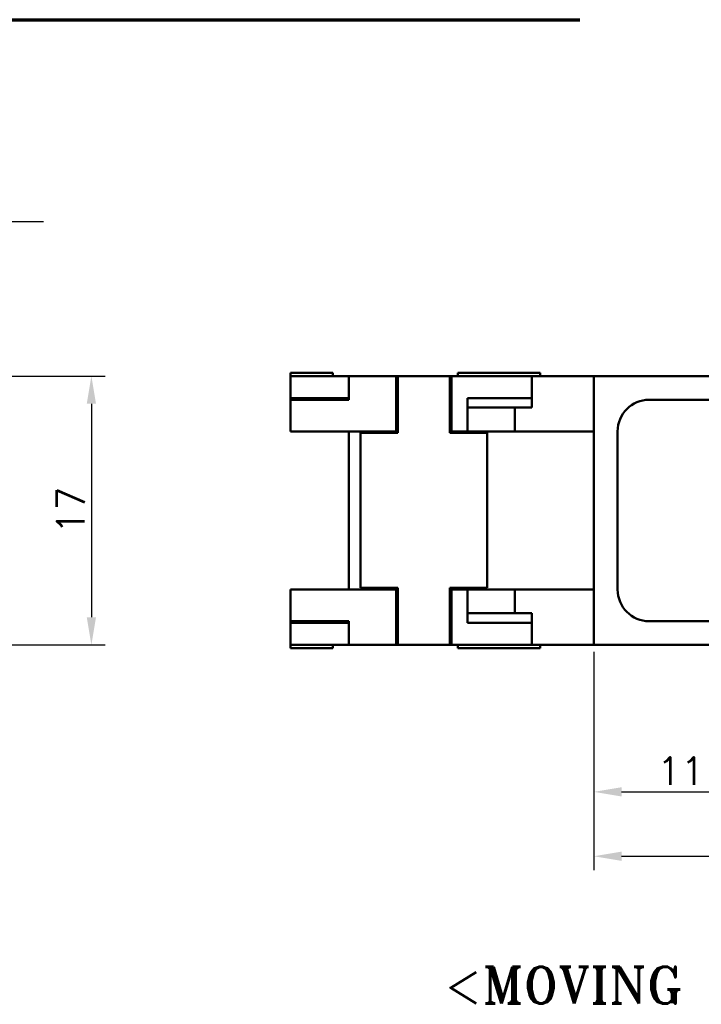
# Model space of a CAD drawing. Header units: millimetres. Extents: x 10 to 277, y 10 to 201.
# Tile 2 of 7: x 95 to 138, y 132 to 195. Entities that reach past the tile are written whole.
import ezdxf

# ---------------------------------------------------------------- set-up
doc = ezdxf.new("R2010")
doc.units = ezdxf.units.MM
doc.header["$LTSCALE"] = 0.3
doc.layers.add('DIM', color=3, linetype='Continuous')
for name, color, linetype, lineweight in [('경계(ISO)', 7, 'Continuous', 70), ('기호(ISO)', 7, 'Continuous', 25), ('스케치 형상(ISO)', 7, 'Continuous', 25), ('외형선(ISO)', 7, 'Continuous', 50), ('절단선(ISO)', 1, 'Continuous', 50)]:
    doc.layers.add(name, color=color, linetype=linetype, lineweight=lineweight)
doc.styles.get("Standard").update_dxf_attribs({"font": 'romans.shx'})
doc.styles.add('주 문자 (ISO)', font='tahoma.ttf')
doc.dimstyles.new('ISO-25', dxfattribs={"dimscale": 0.7, "dimtxt": 2.5, "dimasz": 2.5, "dimexe": 1.25, "dimexo": 0.625, "dimtad": 1, "dimtxsty": 'Standard', "dimcen": 2.5, "dimclrt": 7, "dimadec": 0, "dimazin": 0, "dimtfac": 1, "dimtmove": 0, "dimatfit": 3, "dimfxl": 1, "dimarcsym": 0})

# ---------------------------------------------------------------- blocks, each defined once
blk = doc.blocks.new('MOVING BRACKET')
at = {"layer": '기호(ISO)', "color": 2, "insert": (-28.11367750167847, 1.870082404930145), "char_height": 3.499999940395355, "attachment_point": 1, "style": '주 문자 (ISO)'}
blk.add_mtext('\\fRomanT|b0|i0;\\H3.5000;<MOVING BRACKET>', dxfattribs=at)
blk = doc.blocks.new('*D198')
at = {"layer": 'Defpoints', "color": 0, "transparency": 16777216}
for p in [(78.56675022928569, 172.1437243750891), (78.56675022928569, 155.1437243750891), (99.10191766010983, 155.1437243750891)]:
    blk.add_point(p, dxfattribs=at)
at = {"layer": 'DIM', "color": 0, "lineweight": -2, "transparency": 16777216}
for p, q in [((79.00425022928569, 172.1437243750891), (99.97691766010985, 172.1437243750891)), ((99.10191766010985, 170.3937243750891), (99.10191766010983, 156.8937243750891)), ((79.00425022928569, 155.1437243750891), (99.97691766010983, 155.1437243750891))]:
    blk.add_line(p, q, dxfattribs=at)
at = {"layer": 'DIM', "color": 0, "transparency": 16777216}
for points in [[(98.81025099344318, 170.3937243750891), (99.39358432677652, 170.3937243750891), (99.10191766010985, 172.1437243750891)], [(98.81025099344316, 156.8937243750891), (99.3935843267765, 156.8937243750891), (99.10191766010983, 155.1437243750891)]]:
    blk.add_solid(points, dxfattribs=at)
at = {"layer": 'DIM', "color": 7, "transparency": 16777216, "insert": (97.78941766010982, 163.6437243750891), "char_height": 1.75, "attachment_point": 5, "rotation": 90}
blk.add_mtext('17', dxfattribs=at)
blk = doc.blocks.new('*D236')
at = {"layer": 'Defpoints', "color": 0, "transparency": 16777216}
for p in [(141.8786305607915, 159.893724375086), (130.8786305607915, 155.143724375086), (141.8786305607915, 145.8566280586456)]:
    blk.add_point(p, dxfattribs=at)
at = {"layer": 'DIM', "color": 0, "lineweight": -2, "transparency": 16777216}
for p, q in [((141.8786305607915, 159.456224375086), (141.8786305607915, 144.9816280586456)), ((130.8786305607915, 154.706224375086), (130.8786305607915, 144.9816280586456)), ((132.6286305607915, 145.8566280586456), (140.1286305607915, 145.8566280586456))]:
    blk.add_line(p, q, dxfattribs=at)
at = {"layer": 'DIM', "color": 0, "transparency": 16777216}
for points in [[(132.6286305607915, 146.1482947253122), (132.6286305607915, 145.5649613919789), (130.8786305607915, 145.8566280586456)], [(140.1286305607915, 146.1482947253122), (140.1286305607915, 145.5649613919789), (141.8786305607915, 145.8566280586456)]]:
    blk.add_solid(points, dxfattribs=at)
at = {"layer": 'DIM', "color": 7, "transparency": 16777216, "insert": (136.3786305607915, 147.1691280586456), "char_height": 1.75, "attachment_point": 5}
blk.add_mtext('11', dxfattribs=at)
blk = doc.blocks.new('*D240')
at = {"layer": 'Defpoints', "color": 0, "transparency": 16777216}
for p in [(162.8786305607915, 161.1437243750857), (130.8786305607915, 155.1437243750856), (162.8786305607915, 141.7865731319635)]:
    blk.add_point(p, dxfattribs=at)
at = {"layer": 'DIM', "color": 0, "lineweight": -2, "transparency": 16777216}
for p, q in [((162.8786305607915, 160.7062243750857), (162.8786305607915, 140.9115731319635)), ((130.8786305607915, 154.7062243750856), (130.8786305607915, 140.9115731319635)), ((132.6286305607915, 141.7865731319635), (161.1286305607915, 141.7865731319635))]:
    blk.add_line(p, q, dxfattribs=at)
at = {"layer": 'DIM', "color": 0, "transparency": 16777216}
for points in [[(132.6286305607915, 142.0782397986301), (132.6286305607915, 141.4949064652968), (130.8786305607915, 141.7865731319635)], [(161.1286305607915, 142.0782397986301), (161.1286305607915, 141.4949064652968), (162.8786305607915, 141.7865731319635)]]:
    blk.add_solid(points, dxfattribs=at)
at = {"layer": 'DIM', "color": 7, "transparency": 16777216, "insert": (146.8786305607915, 143.0990731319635), "char_height": 1.75, "attachment_point": 5}
blk.add_mtext('32', dxfattribs=at)

msp = doc.modelspace()

# ---------------------------------------------------------------- linework, layer by layer
at = {"layer": '경계(ISO)'}
msp.add_line((9.999999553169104, 194.6666663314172), (129.9999995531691, 194.6666663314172), dxfattribs=at)
at = {"layer": '기호(ISO)', "color": 3, "lineweight": 25}
msp.add_lwpolyline([(66.27981320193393, 165.1501502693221), (74.21315034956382, 181.9102191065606), (96.0702940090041, 181.9102191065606)], dxfattribs=at)
at = {"layer": '스케치 형상(ISO)', "lineweight": 50}
for p, q in [((134.3786305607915, 170.643724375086), (151.3786305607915, 170.643724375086)), ((132.3786305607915, 158.643724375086), (132.3786305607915, 168.643724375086)), ((151.3786305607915, 156.643724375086), (134.3786305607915, 156.643724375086))]:
    msp.add_line(p, q, dxfattribs=at)
for centre, start, end in [((134.3786305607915, 168.643724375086), 90, 180), ((134.3786305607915, 158.643724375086), 180, 270)]:
    msp.add_arc(centre, 2, start, end, dxfattribs=at)
at = {"layer": '외형선(ISO)'}
for p, q in [((114.3789550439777, 172.3437243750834), (111.6844562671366, 172.3437243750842)), ((111.6844562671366, 172.1437243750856), (111.8789550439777, 172.1437243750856)), ((115.3789550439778, 172.1437243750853), (111.8789550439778, 172.1437243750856)), ((114.3789550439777, 172.3437243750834), (114.3789550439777, 172.1437243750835)), ((115.3789550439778, 172.1437243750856), (118.3789550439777, 172.1437243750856)), ((115.3789550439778, 170.6437243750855), (115.3789550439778, 172.1437243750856)), ((118.4789550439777, 172.1437243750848), (118.3789550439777, 172.1437243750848)), ((118.3789550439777, 172.1437243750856), (118.3789550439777, 168.6437243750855)), ((118.4789550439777, 172.1437243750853), (118.4789550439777, 171.2937243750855)), ((118.4789550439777, 172.1437243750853), (121.7789550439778, 172.1437243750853)), ((121.7789550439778, 171.2937243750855), (121.7789550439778, 172.1437243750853)), ((121.8789550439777, 172.1437243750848), (121.7789550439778, 172.1437243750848)), ((121.8789550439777, 172.1437243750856), (124.8789550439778, 172.1437243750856)), ((121.8789550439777, 168.6437243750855), (121.8789550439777, 172.1437243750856)), ((122.2786305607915, 172.3437243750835), (127.4786305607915, 172.3437243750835)), ((122.2786305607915, 172.3437243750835), (122.2786305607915, 172.1437243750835)), ((126.9498620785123, 172.1437243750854), (124.8789550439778, 172.1437243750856)), ((126.9498620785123, 172.1437243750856), (126.9498620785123, 170.1437243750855)), ((130.8786305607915, 172.1437243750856), (126.9498620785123, 172.1437243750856)), ((127.4786305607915, 172.3437243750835), (127.4786305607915, 172.1437243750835)), ((130.8786305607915, 172.143724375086), (130.8786305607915, 155.143724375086)), ((154.8786305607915, 172.143724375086), (130.8786305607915, 172.143724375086)), ((118.4789550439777, 168.5437243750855), (118.4789550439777, 171.2937243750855)), ((121.7789550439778, 171.2937243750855), (121.7789550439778, 168.5437243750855)), ((111.8789550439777, 170.7437243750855), (111.6844562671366, 170.7437243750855)), ((111.8789550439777, 170.6437243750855), (111.6844562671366, 170.6437243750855)), ((111.8789550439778, 170.7437243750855), (115.3789550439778, 170.7437243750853)), ((111.8789550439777, 170.6437243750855), (115.3789550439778, 170.6437243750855)), ((114.3789550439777, 170.7437243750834), (114.3789550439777, 170.6437243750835)), ((121.7789550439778, 170.7437243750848), (121.8789550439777, 170.7437243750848)), ((122.8789550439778, 170.7437243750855), (122.8789550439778, 168.6437243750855)), ((124.8789550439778, 170.7437243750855), (122.8789550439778, 170.7437243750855)), ((124.8789550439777, 170.7437243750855), (126.9498620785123, 170.7437243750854)), ((121.7789550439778, 170.1437243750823), (121.8786305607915, 170.1437243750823)), ((121.8786305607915, 168.6437243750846), (121.8786305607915, 170.1437243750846)), ((121.8786305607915, 170.1437243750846), (121.8789550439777, 170.1437243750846)), ((122.8789550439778, 170.1437243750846), (125.8786305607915, 170.1437243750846)), ((125.8786305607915, 170.1437243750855), (125.8786305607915, 168.6437243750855)), ((126.9498620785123, 170.1437243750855), (125.8786305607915, 170.1437243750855)), ((111.6844562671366, 168.6437243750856), (111.8789550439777, 168.6437243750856)), ((118.3789550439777, 168.6437243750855), (111.8789550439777, 168.6437243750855)), ((115.3789550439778, 168.643724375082), (115.3789550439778, 158.643724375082)), ((116.1289550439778, 168.5437243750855), (118.4789550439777, 168.5437243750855)), ((116.1289550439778, 168.5437243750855), (116.1289550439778, 158.7437243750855)), ((118.3789550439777, 168.6437243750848), (118.4789550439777, 168.6437243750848)), ((121.8786305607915, 168.6437243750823), (121.7789550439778, 168.6437243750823)), ((121.7789550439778, 168.5437243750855), (124.1289550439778, 168.5437243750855)), ((121.8789550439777, 168.6437243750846), (121.8786305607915, 168.6437243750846)), ((122.8789550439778, 168.6437243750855), (121.8789550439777, 168.6437243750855)), ((122.8789550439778, 168.6437243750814), (122.8789550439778, 168.5437243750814)), ((125.8786305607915, 168.6437243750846), (122.8789550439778, 168.6437243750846)), ((124.1289550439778, 168.5437243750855), (124.1289550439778, 158.7437243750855)), ((125.8786305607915, 168.6437243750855), (130.8786305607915, 168.6437243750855)), ((116.1289550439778, 158.7437243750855), (118.4789550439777, 158.7437243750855)), ((118.4789550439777, 158.7437243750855), (118.4789550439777, 155.9937243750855)), ((121.7789550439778, 158.7437243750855), (124.1289550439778, 158.7437243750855)), ((121.7789550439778, 155.9937243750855), (121.7789550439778, 158.7437243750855)), ((122.8789550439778, 158.7437243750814), (122.8789550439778, 158.6437243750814)), ((111.6844562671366, 158.6437243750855), (111.8789550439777, 158.6437243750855)), ((118.3789550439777, 158.6437243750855), (111.8789550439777, 158.6437243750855)), ((118.3789550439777, 158.6437243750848), (118.4789550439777, 158.6437243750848)), ((118.3789550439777, 155.1437243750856), (118.3789550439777, 158.6437243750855)), ((121.7789550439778, 158.6437243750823), (121.8786305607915, 158.6437243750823)), ((121.8786305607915, 157.1437243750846), (121.8786305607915, 158.6437243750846)), ((121.8786305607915, 158.6437243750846), (121.8789550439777, 158.6437243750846)), ((122.8789550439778, 158.6437243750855), (121.8789550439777, 158.6437243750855)), ((121.8789550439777, 158.6437243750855), (121.8789550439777, 155.1437243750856)), ((122.8789550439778, 156.5437243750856), (122.8789550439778, 158.6437243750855)), ((122.8789550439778, 158.6437243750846), (125.8786305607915, 158.6437243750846)), ((125.8786305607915, 158.6437243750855), (125.8786305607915, 157.1437243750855)), ((125.8786305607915, 158.6437243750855), (130.8786305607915, 158.6437243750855)), ((121.8786305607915, 157.1437243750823), (121.7789550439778, 157.1437243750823)), ((121.8789550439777, 157.1437243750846), (121.8786305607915, 157.1437243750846)), ((125.8786305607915, 157.1437243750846), (122.8789550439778, 157.1437243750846)), ((125.8786305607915, 157.1437243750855), (126.9498620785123, 157.1437243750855)), ((126.9498620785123, 157.1437243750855), (126.9498620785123, 155.1437243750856)), ((111.8789550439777, 156.6437243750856), (111.6844562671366, 156.6437243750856)), ((111.8789550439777, 156.5437243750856), (111.6844562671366, 156.5437243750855)), ((111.8789550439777, 156.6437243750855), (115.3789550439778, 156.6437243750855)), ((111.8789550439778, 156.5437243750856), (115.3789550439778, 156.5437243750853)), ((114.3789550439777, 156.6437243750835), (114.3789550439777, 156.5437243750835)), ((115.3789550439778, 156.6437243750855), (115.3789550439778, 155.1437243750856)), ((121.7789550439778, 156.5437243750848), (121.8789550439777, 156.5437243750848)), ((124.8789550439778, 156.5437243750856), (122.8789550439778, 156.5437243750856)), ((124.8789550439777, 156.5437243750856), (126.9498620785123, 156.5437243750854)), ((118.4789550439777, 155.1437243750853), (118.4789550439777, 155.9937243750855)), ((121.7789550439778, 155.9937243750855), (121.7789550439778, 155.1437243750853)), ((111.6844562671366, 155.1437243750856), (111.8789550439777, 155.1437243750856)), ((115.3789550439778, 155.1437243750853), (111.8789550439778, 155.1437243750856)), ((114.3789550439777, 155.1437243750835), (114.3789550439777, 154.9437243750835)), ((115.3789550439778, 155.1437243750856), (118.3789550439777, 155.1437243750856)), ((118.4789550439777, 155.1437243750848), (118.3789550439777, 155.1437243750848)), ((118.4789550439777, 155.1437243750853), (121.7789550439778, 155.1437243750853)), ((121.8789550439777, 155.1437243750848), (121.7789550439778, 155.1437243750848)), ((121.8789550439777, 155.1437243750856), (124.8789550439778, 155.1437243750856)), ((122.2786305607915, 155.1437243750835), (122.2786305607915, 154.9437243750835)), ((126.9498620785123, 155.1437243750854), (124.8789550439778, 155.1437243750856)), ((130.8786305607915, 155.1437243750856), (126.9498620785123, 155.1437243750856)), ((127.4786305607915, 155.1437243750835), (127.4786305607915, 154.9437243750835)), ((154.8786305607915, 155.143724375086), (130.8786305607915, 155.143724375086)), ((114.3789550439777, 154.9437243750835), (111.6844562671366, 154.9437243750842)), ((122.2786305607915, 154.9437243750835), (127.4786305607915, 154.9437243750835))]:
    msp.add_line(p, q, dxfattribs=at)
at = {"layer": '절단선(ISO)'}
for p, q in [((111.6844562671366, 172.1437243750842), (111.6844562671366, 172.3437243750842)), ((111.6844562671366, 170.7437243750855), (111.6844562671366, 172.1437243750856)), ((111.6844562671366, 170.6437243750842), (111.6844562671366, 170.7437243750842)), ((111.6844562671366, 168.6437243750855), (111.6844562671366, 170.6437243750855)), ((111.6844562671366, 156.6437243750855), (111.6844562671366, 158.6437243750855)), ((111.6844562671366, 156.5437243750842), (111.6844562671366, 156.6437243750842)), ((111.6844562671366, 155.1437243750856), (111.6844562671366, 156.5437243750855)), ((111.6844562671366, 154.9437243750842), (111.6844562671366, 155.1437243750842))]:
    msp.add_line(p, q, dxfattribs=at)

# ---------------------------------------------------------------- block references
at = {"xscale": 0.6666666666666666, "yscale": 0.6666666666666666, "zscale": 0.6666666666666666}
msp.add_blockref('MOVING BRACKET', (140.1731285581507, 133.5561546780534), dxfattribs=at)

# ---------------------------------------------------------------- dimensions: what is measured, and where the dimension line sits
at = {"layer": 'DIM'}
dim = msp.add_linear_dim(base=(99.10191766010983, 155.1437243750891), p1=(78.56675022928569, 172.1437243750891), p2=(78.56675022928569, 155.1437243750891), angle=90, dimstyle='ISO-25', dxfattribs=at)
dim.commit()
dim.dimension.update_dxf_attribs({"geometry": '*D198', "text_midpoint": (97.78941766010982, 163.6437243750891)})
for base, p1, p2, picture, middle in [((162.8786305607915, 141.7865731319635), (130.8786305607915, 155.1437243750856), (162.8786305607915, 161.1437243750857), '*D240', (146.8786305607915, 143.0990731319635)), ((141.8786305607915, 145.8566280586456), (130.8786305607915, 155.143724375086), (141.8786305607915, 159.893724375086), '*D236', (136.3786305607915, 147.1691280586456))]:
    dim = msp.add_linear_dim(base=base, p1=p1, p2=p2, dimstyle='ISO-25', dxfattribs=at)
    dim.commit()
    dim.dimension.update_dxf_attribs({"geometry": picture, "text_midpoint": middle})

doc.saveas('drawing.dxf')
